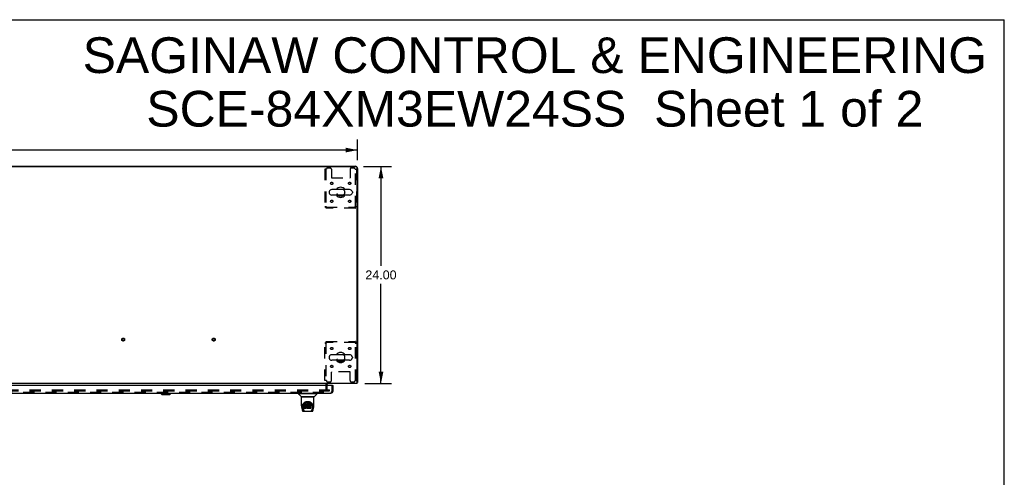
# Model space of a CAD drawing. Header units: inches. Extents: x 0 to 224, y 0 to 145.
# Tile 78 of 78: x 115 to 224, y 94 to 145. Entities that reach past the tile are written whole.
import ezdxf

# ---------------------------------------------------------------- set-up
doc = ezdxf.new("R2010")
doc.units = ezdxf.units.IN
doc.header["$LTSCALE"] = 12.302632
doc.header["$MEASUREMENT"] = 0
doc.linetypes.add('HIDDEN', pattern=[0.2, 0.1, -0.1])
doc.layers.get('0').update_dxf_attribs({"linetype": 'CONTINUOUS'})
for name, color, linetype in [('DEFAULT_2', 8, 'HIDDEN'), ('DIMENSIONS', 7, 'CONTINUOUS'), ('MAIN_DOOR_ASSEMBLY', 7, 'CONTINUOUS')]:
    doc.layers.add(name, color=color, linetype=linetype)
doc.styles.get("Standard").update_dxf_attribs({"font": 'arial.ttf'})
doc.dimstyles.new('DIMSTYLE_1', dxfattribs={"dimtxt": 0.986842, "dimasz": 1.315789, "dimexe": 0.09, "dimexo": 0.07, "dimgap": 0.0375, "dimtad": 0, "dimtih": 1, "dimtoh": 1, "dimzin": 4, "dimdsep": 46, "dimtxsty": 'Standard', "dimblk": '_FILLED', "dimblk1": '_FILLED', "dimblk2": '_FILLED', "dimcen": 0.09, "dimadec": 3, "dimazin": 1, "dimtfac": 1, "dimtdec": 3, "dimtofl": 0, "dimtmove": 0, "dimatfit": 3, "dimldrblk": '_FILLED', "dimfxl": 0, "dimtolj": 1, "dimtzin": 4, "dimarcsym": 0})

# ---------------------------------------------------------------- blocks, each defined once
blk = doc.blocks.new('_FILLED')
at = {"color": 0, "linetype": 'ByBlock'}
blk.add_solid([(0, 0), (-1, 0.2), (-1, -0.2)], dxfattribs=at)
blk = doc.blocks.new('*D1')
at = {"layer": 'DIMENSIONS', "color": 2, "linetype": 'Continuous'}
for p, q in [((34.76, 129.21), (34.76, 131.51)), ((152.26, 129.21), (152.26, 131.51)), ((34.76, 130.33), (90.91, 130.33)), ((152.26, 130.33), (96.11, 130.33))]:
    blk.add_line(p, q, dxfattribs=at)
at = {"layer": 'DIMENSIONS', "color": 2, "linetype": 'Continuous', "xscale": 1.3157894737, "yscale": 1.3157894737, "zscale": 1.3157894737, "rotation": 180}
blk.add_blockref('_FILLED', (34.76, 130.33), dxfattribs=at)
at = {"layer": 'DIMENSIONS', "color": 2, "linetype": 'Continuous', "xscale": 1.3157894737, "yscale": 1.3157894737, "zscale": 1.3157894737}
blk.add_blockref('_FILLED', (152.26, 130.33), dxfattribs=at)
at = {"layer": 'DIMENSIONS', "color": 2, "linetype": 'Continuous', "insert": (93.51, 130.82), "char_height": 0.987, "width": 4.2152, "attachment_point": 2, "line_spacing_factor": 0.9}
blk.add_mtext('117.50', dxfattribs=at)
blk = doc.blocks.new('*D2')
at = {"layer": 'DIMENSIONS', "color": 2, "linetype": 'Continuous'}
for p, q in [((152.93, 128.53), (156.03, 128.53)), ((154.85, 128.53), (154.85, 117.52)), ((154.85, 104.53), (154.85, 115.55)), ((153.06, 104.53), (156.03, 104.53))]:
    blk.add_line(p, q, dxfattribs=at)
at = {"layer": 'DIMENSIONS', "color": 2, "linetype": 'Continuous', "xscale": 1.3157894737, "yscale": 1.3157894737, "zscale": 1.3157894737}
for p, rotation in [((154.85, 128.53), 90), ((154.85, 104.53), 270)]:
    blk.add_blockref('_FILLED', p, dxfattribs=dict(at, rotation=rotation))
at = {"layer": 'DIMENSIONS', "color": 2, "linetype": 'Continuous', "insert": (154.85, 117.03), "char_height": 0.987, "width": 3.4484, "attachment_point": 2, "line_spacing_factor": 0.9}
blk.add_mtext('24.00', dxfattribs=at)

msp = doc.modelspace()

# ---------------------------------------------------------------- linework, layer by layer
at = {"color": 7, "linetype": 'Continuous'}
for p, q in [((0, 144.737), (223.684, 144.737)), ((223.684, 0), (223.684, 144.737)), ((152.143, 128.481), (34.872, 128.481)), ((35.004, 128.533), (152.011, 128.533)), ((135.257, 128.533), (135.257, 128.481)), ((152.205, 104.533), (152.205, 128.419)), ((152.257, 128.287), (152.257, 104.637)), ((149.116, 125.702), (149.116, 125.615)), ((151.391, 125.964), (149.416, 125.964)), ((151.391, 125.352), (149.416, 125.352)), ((151.691, 125.702), (151.691, 125.615)), ((151.391, 107.714), (149.416, 107.714)), ((149.116, 107.452), (149.116, 107.365)), ((151.391, 107.102), (149.416, 107.102)), ((151.691, 107.452), (151.691, 107.365)), ((152.205, 104.533), (34.809, 104.533)), ((148.861, 104.391), (148.861, 104.329)), ((152.257, 104.637), (152.205, 104.637))]:
    msp.add_line(p, q, dxfattribs=at)
for points in [[(152.205, 104.617), (152.205, 104.618), (152.209, 104.619), (152.214, 104.62), (152.218, 104.621), (152.222, 104.622)], [(152.222, 104.622), (152.229, 104.623), (152.233, 104.624), (152.236, 104.625), (152.24, 104.625), (152.242, 104.626), (152.245, 104.627), (152.248, 104.628), (152.25, 104.629), (152.252, 104.63), (152.254, 104.631), (152.255, 104.632), (152.256, 104.633), (152.257, 104.634), (152.257, 104.636), (152.257, 104.637)]]:
    msp.add_lwpolyline(points, dxfattribs=at)
for centre, radius, start, end in [((152.011, 128.287), 0.246, 49.86476, 90), ((152.143, 128.419), 0.0625, 0, 90), ((152.011, 128.287), 0.246, 0, 40.13524), ((150.403, 125.658), 0.562, 32.95671, 147.04329), ((149.259, 125.702), 0.144, 164.36966, 180), ((149.259, 125.615), 0.144, 180, 195.63034), ((149.416, 125.658), 0.306, 90, 164.36966), ((149.416, 125.658), 0.306, 195.63034, 270), ((150.403, 125.658), 0.562, 212.95602, 327.04398), ((151.391, 125.658), 0.306, 15.63034, 90), ((151.391, 125.658), 0.306, 270, 344.36966), ((151.547, 125.702), 0.144, 0, 15.63034), ((151.547, 125.615), 0.144, 344.36966, 360), ((149.416, 107.408), 0.306, 90, 164.36966), ((150.403, 107.408), 0.562, 32.95671, 147.04329), ((151.391, 107.408), 0.306, 15.63034, 90), ((149.259, 107.452), 0.144, 164.36966, 180), ((149.259, 107.365), 0.144, 180, 195.63034), ((149.416, 107.408), 0.306, 195.63034, 270), ((150.403, 107.408), 0.562, 212.95602, 327.04398), ((151.391, 107.408), 0.306, 270, 344.36966), ((151.547, 107.452), 0.144, 0, 15.63034), ((151.547, 107.365), 0.144, 344.36966, 360), ((149.004, 104.391), 0.142, 90, 180)]:
    msp.add_arc(centre, radius, start, end, dxfattribs=at)
at = {"layer": 'DEFAULT_2', "color": 8, "linetype": 'HIDDEN'}
for p, q in [((149.247, 128.346), (148.945, 128.346)), ((151.861, 128.346), (151.559, 128.346)), ((148.82, 128.221), (148.653, 128.221)), ((148.653, 128.221), (148.653, 124.042)), ((148.757, 128.221), (148.757, 124.042)), ((149.372, 128.221), (149.372, 127.276)), ((149.402, 127.246), (151.404, 127.246)), ((151.434, 128.221), (151.434, 127.276)), ((151.986, 128.221), (152.153, 128.221)), ((152.049, 124.042), (152.049, 128.221)), ((152.153, 128.221), (152.153, 124.042)), ((148.653, 124.042), (148.757, 124.042)), ((148.787, 124.012), (152.019, 124.012)), ((148.787, 123.908), (148.787, 124.012)), ((152.019, 123.908), (152.019, 124.012)), ((152.153, 124.042), (152.049, 124.042)), ((152.019, 123.908), (148.787, 123.908)), ((148.653, 109.024), (148.757, 109.024)), ((148.653, 104.846), (148.653, 109.024)), ((148.757, 109.024), (148.757, 104.846)), ((148.787, 109.158), (152.019, 109.158)), ((148.787, 109.158), (148.787, 109.054)), ((152.019, 109.054), (148.787, 109.054)), ((152.019, 109.158), (152.019, 109.054)), ((152.153, 109.024), (152.049, 109.024)), ((152.049, 104.846), (152.049, 109.024)), ((152.153, 104.846), (152.153, 109.024)), ((149.372, 104.846), (149.372, 105.791)), ((151.404, 105.821), (149.402, 105.821)), ((151.434, 104.846), (151.434, 105.791)), ((148.82, 104.846), (148.653, 104.846)), ((148.757, 104.391), (148.757, 103.907)), ((148.945, 104.721), (149.247, 104.721)), ((151.559, 104.721), (151.861, 104.721)), ((151.986, 104.846), (152.153, 104.846)), ((113.591, 103.825), (148.84, 103.825)), ((113.591, 103.721), (148.84, 103.721)), ((148.861, 104.329), (148.861, 103.907)), ((148.868, 103.825), (149.174, 103.825)), ((148.868, 103.721), (149.174, 103.721)), ((149.174, 103.721), (149.174, 103.825))]:
    msp.add_line(p, q, dxfattribs=at)
for points in [[(148.82, 124.075), (148.801, 124.073), (148.783, 124.071), (148.765, 124.068), (148.748, 124.066), (148.731, 124.063), (148.716, 124.061), (148.702, 124.059), (148.69, 124.056), (148.679, 124.054), (148.67, 124.052), (148.663, 124.049), (148.657, 124.047), (148.654, 124.045), (148.653, 124.042)], [(148.82, 124.075), (148.813, 124.073), (148.806, 124.071), (148.799, 124.068), (148.793, 124.066), (148.787, 124.063), (148.781, 124.061), (148.776, 124.059), (148.771, 124.056), (148.767, 124.054), (148.763, 124.052), (148.761, 124.049), (148.759, 124.047), (148.758, 124.045), (148.757, 124.042)], [(148.787, 124.012), (148.79, 124.013), (148.792, 124.014), (148.794, 124.016), (148.797, 124.019), (148.799, 124.022), (148.801, 124.026), (148.804, 124.031), (148.806, 124.036), (148.808, 124.042), (148.811, 124.048), (148.813, 124.054), (148.815, 124.061), (148.818, 124.068), (148.82, 124.075)], [(148.787, 123.908), (148.79, 123.909), (148.792, 123.912), (148.794, 123.918), (148.797, 123.925), (148.799, 123.934), (148.801, 123.945), (148.804, 123.957), (148.806, 123.971), (148.808, 123.986), (148.811, 124.003), (148.813, 124.02), (148.815, 124.038), (148.818, 124.057), (148.82, 124.075)], [(152.153, 124.042), (152.152, 124.045), (152.149, 124.047), (152.144, 124.049), (152.137, 124.052), (152.128, 124.054), (152.117, 124.056), (152.104, 124.059), (152.09, 124.061), (152.075, 124.063), (152.059, 124.066), (152.041, 124.068), (152.023, 124.071), (152.005, 124.073), (151.986, 124.075)], [(151.986, 124.075), (151.989, 124.068), (151.991, 124.061), (151.993, 124.054), (151.996, 124.048), (151.998, 124.042), (152, 124.036), (152.003, 124.031), (152.005, 124.026), (152.007, 124.022), (152.01, 124.019), (152.012, 124.016), (152.014, 124.014), (152.017, 124.013), (152.019, 124.012)], [(152.049, 124.042), (152.049, 124.045), (152.048, 124.047), (152.046, 124.049), (152.043, 124.052), (152.04, 124.054), (152.035, 124.056), (152.031, 124.059), (152.025, 124.061), (152.02, 124.063), (152.014, 124.066), (152.007, 124.068), (152, 124.071), (151.993, 124.073), (151.986, 124.075)], [(151.986, 124.075), (151.989, 124.057), (151.991, 124.038), (151.993, 124.02), (151.996, 124.003), (151.998, 123.986), (152, 123.971), (152.003, 123.957), (152.005, 123.945), (152.007, 123.934), (152.01, 123.925), (152.012, 123.918), (152.014, 123.912), (152.017, 123.909), (152.019, 123.908)], [(148.653, 109.024), (148.654, 109.022), (148.657, 109.02), (148.663, 109.017), (148.67, 109.015), (148.679, 109.012), (148.69, 109.01), (148.702, 109.008), (148.716, 109.005), (148.731, 109.003), (148.748, 109.001), (148.765, 108.998), (148.783, 108.996), (148.801, 108.994), (148.82, 108.991)], [(148.757, 109.024), (148.758, 109.022), (148.759, 109.02), (148.761, 109.017), (148.763, 109.015), (148.767, 109.012), (148.771, 109.01), (148.776, 109.008), (148.781, 109.005), (148.787, 109.003), (148.793, 109.001), (148.799, 108.998), (148.806, 108.996), (148.813, 108.994), (148.82, 108.991)], [(148.82, 108.991), (148.818, 109.01), (148.815, 109.028), (148.813, 109.046), (148.811, 109.064), (148.808, 109.08), (148.806, 109.095), (148.804, 109.109), (148.801, 109.122), (148.799, 109.133), (148.797, 109.142), (148.794, 109.149), (148.792, 109.154), (148.79, 109.157), (148.787, 109.158)], [(148.82, 108.991), (148.818, 108.998), (148.815, 109.005), (148.813, 109.012), (148.811, 109.019), (148.808, 109.025), (148.806, 109.031), (148.804, 109.036), (148.801, 109.041), (148.799, 109.045), (148.797, 109.048), (148.794, 109.051), (148.792, 109.053), (148.79, 109.054), (148.787, 109.054)], [(152.019, 109.158), (152.017, 109.157), (152.014, 109.154), (152.012, 109.149), (152.01, 109.142), (152.007, 109.133), (152.005, 109.122), (152.003, 109.109), (152, 109.095), (151.998, 109.08), (151.996, 109.064), (151.993, 109.046), (151.991, 109.028), (151.989, 109.01), (151.986, 108.991)], [(152.019, 109.054), (152.017, 109.054), (152.014, 109.053), (152.012, 109.051), (152.01, 109.048), (152.007, 109.045), (152.005, 109.041), (152.003, 109.036), (152, 109.031), (151.998, 109.025), (151.996, 109.019), (151.993, 109.012), (151.991, 109.005), (151.989, 108.998), (151.986, 108.991)], [(151.986, 108.991), (152.005, 108.994), (152.023, 108.996), (152.041, 108.998), (152.059, 109.001), (152.075, 109.003), (152.09, 109.005), (152.104, 109.008), (152.117, 109.01), (152.128, 109.012), (152.137, 109.015), (152.144, 109.017), (152.149, 109.02), (152.152, 109.022), (152.153, 109.024)], [(151.986, 108.991), (151.993, 108.994), (152, 108.996), (152.007, 108.998), (152.014, 109.001), (152.02, 109.003), (152.025, 109.005), (152.031, 109.008), (152.035, 109.01), (152.04, 109.012), (152.043, 109.015), (152.046, 109.017), (152.048, 109.02), (152.049, 109.022), (152.049, 109.024)]]:
    msp.add_lwpolyline(points, dxfattribs=at)
for centre, radius in [((149.414, 126.648), 0.125), ((151.393, 126.648), 0.125), ((150.403, 125.658), 0.438), ((149.414, 124.669), 0.125), ((151.393, 124.669), 0.125), ((126.382, 109.387), 0.164), ((126.382, 109.387), 0.124), ((136.382, 109.387), 0.164), ((136.382, 109.387), 0.124), ((149.414, 108.398), 0.125), ((150.403, 107.408), 0.438), ((151.393, 108.398), 0.125), ((149.414, 106.419), 0.125), ((151.393, 106.419), 0.125)]:
    msp.add_circle(centre, radius, dxfattribs=at)
for centre, radius, start, end in [((148.945, 128.221), 0.125, 90, 180), ((149.247, 128.221), 0.125, 0, 90), ((151.559, 128.221), 0.125, 90, 180), ((151.861, 128.221), 0.125, 0, 90), ((149.402, 127.276), 0.03, 180, 270), ((151.404, 127.276), 0.03, 270, 360), ((149.402, 105.791), 0.03, 90, 180), ((151.404, 105.791), 0.03, 0, 90), ((149.004, 104.391), 0.246, 130.96552, 180), ((148.945, 104.846), 0.125, 180, 270), ((149.247, 104.846), 0.125, 270, 360), ((151.559, 104.846), 0.125, 180, 270), ((151.861, 104.846), 0.125, 270, 360), ((148.943, 103.907), 0.186, 180, 270), ((148.943, 103.907), 0.0823, 180, 270)]:
    msp.add_arc(centre, radius, start, end, dxfattribs=at)
at = {"layer": 'MAIN_DOOR_ASSEMBLY', "color": 3, "linetype": 'Continuous'}
for p, q in [((149.508, 104.329), (112.694, 104.329)), ((112.879, 103.475), (149.323, 103.475)), ((149.57, 103.722), (149.57, 104.329))]:
    msp.add_line(p, q, dxfattribs=at)
at = {"layer": 'MAIN_DOOR_ASSEMBLY', "color": 8, "linetype": 'HIDDEN'}
for p, q in [((112.879, 103.579), (149.323, 103.579)), ((149.466, 103.722), (149.466, 104.329))]:
    msp.add_line(p, q, dxfattribs=at)
at = {"layer": 'MAIN_DOOR_ASSEMBLY', "color": 7, "linetype": 'Continuous'}
for p, q in [((130.549, 103.436), (130.549, 103.475)), ((130.549, 103.436), (131.653, 103.436)), ((130.667, 103.318), (130.549, 103.436)), ((130.55, 103.436), (130.55, 103.475)), ((130.668, 103.318), (130.55, 103.436)), ((130.667, 103.318), (131.535, 103.318)), ((131.535, 103.318), (131.653, 103.436)), ((131.653, 103.436), (131.653, 103.475)), ((145.753, 103.428), (145.753, 103.373)), ((145.761, 103.436), (147.753, 103.436)), ((146.06, 103.051), (145.765, 103.346)), ((145.812, 103.436), (145.812, 103.475)), ((147.455, 103.051), (147.75, 103.346)), ((147.702, 103.436), (147.702, 103.475)), ((147.761, 103.428), (147.761, 103.373)), ((149.508, 104.329), (149.57, 104.329)), ((146.068, 102.063), (146.068, 103.026)), ((147.438, 103.034), (146.076, 103.034)), ((147.434, 103.042), (146.08, 103.042)), ((146.142, 103.042), (146.14, 103.038)), ((146.14, 103.038), (146.14, 103.038)), ((146.325, 102.318), (146.35, 102.352)), ((146.455, 102.215), (146.432, 102.204)), ((146.481, 102.223), (146.455, 102.215)), ((146.456, 102.178), (146.455, 102.215)), ((146.634, 102.223), (146.481, 102.223)), ((146.481, 102.186), (146.481, 102.223)), ((146.633, 102.188), (146.634, 102.223)), ((146.635, 102.168), (146.634, 102.223)), ((146.735, 102.214), (146.713, 102.204)), ((146.759, 102.219), (146.735, 102.214)), ((146.735, 102.177), (146.735, 102.214)), ((146.782, 102.222), (146.759, 102.219)), ((146.759, 102.183), (146.759, 102.219)), ((146.782, 102.222), (146.806, 102.221)), ((146.782, 102.185), (146.782, 102.222)), ((146.819, 102.219), (146.806, 102.221)), ((146.806, 102.184), (146.806, 102.221)), ((146.832, 102.215), (146.819, 102.219)), ((146.819, 102.182), (146.819, 102.219)), ((146.844, 102.207), (146.832, 102.215)), ((146.832, 102.178), (146.832, 102.215)), ((147.093, 102.221), (146.844, 102.221)), ((146.845, 102.172), (146.844, 102.221)), ((147.108, 102.235), (147.125, 102.211)), ((147.374, 103.038), (147.372, 103.042)), ((147.374, 103.038), (147.374, 103.038)), ((147.446, 102.063), (147.446, 103.026)), ((146.083, 101.919), (146.148, 101.614)), ((146.175, 101.978), (146.179, 102.036)), ((146.175, 101.979), (146.175, 101.978)), ((146.179, 102.036), (146.188, 102.09)), ((146.189, 102.096), (146.189, 102.042)), ((146.257, 101.646), (146.2, 101.923)), ((146.236, 101.989), (146.238, 101.963)), ((146.247, 101.899), (146.309, 101.595)), ((146.272, 101.46), (147.242, 101.46)), ((146.316, 101.538), (146.323, 101.538)), ((146.322, 101.992), (146.322, 101.992)), ((146.323, 101.538), (146.325, 101.53)), ((146.326, 101.526), (146.325, 101.53)), ((146.382, 102.115), (146.38, 102.091)), ((146.381, 102.056), (146.38, 102.091)), ((146.382, 102.031), (146.381, 102.056)), ((146.381, 102.056), (146.381, 102.056)), ((146.387, 102.141), (146.382, 102.115)), ((146.382, 102.081), (146.382, 102.115)), ((146.387, 102.007), (146.382, 102.031)), ((146.382, 102.031), (146.382, 102.031)), ((146.394, 101.89), (146.386, 101.882)), ((146.388, 101.769), (146.386, 101.882)), ((146.396, 102.165), (146.387, 102.141)), ((146.387, 102.106), (146.387, 102.141)), ((146.396, 101.983), (146.387, 102.007)), ((146.387, 102.007), (146.387, 102.007)), ((146.396, 101.762), (146.389, 101.768)), ((146.456, 101.891), (146.394, 101.89)), ((146.395, 101.854), (146.394, 101.89)), ((146.411, 102.187), (146.396, 102.165)), ((146.397, 102.13), (146.396, 102.165)), ((146.41, 101.962), (146.396, 101.983)), ((146.396, 101.983), (146.396, 101.983)), ((146.542, 101.762), (146.396, 101.762)), ((146.396, 101.762), (146.396, 101.762)), ((146.428, 101.944), (146.41, 101.962)), ((146.41, 101.962), (146.41, 101.962)), ((146.421, 102.197), (146.411, 102.187)), ((146.412, 102.151), (146.411, 102.187)), ((146.432, 102.204), (146.421, 102.197)), ((146.422, 102.16), (146.421, 102.197)), ((146.428, 101.944), (146.428, 101.943)), ((146.449, 101.93), (146.428, 101.943)), ((146.433, 102.168), (146.432, 102.204)), ((146.461, 101.925), (146.449, 101.93)), ((146.449, 101.93), (146.449, 101.93)), ((146.517, 101.891), (146.456, 101.891)), ((146.456, 101.854), (146.456, 101.891)), ((146.456, 101.854), (146.456, 101.852)), ((146.474, 101.923), (146.461, 101.925)), ((146.471, 102.059), (146.47, 102.045)), ((146.47, 102.038), (146.471, 102.057)), ((146.473, 102.072), (146.471, 102.059)), ((146.475, 102.065), (146.472, 102.068)), ((146.472, 102.033), (146.472, 102.068)), ((146.475, 102.075), (146.473, 102.072)), ((146.477, 102.078), (146.474, 102.075)), ((146.522, 101.922), (146.474, 101.923)), ((146.479, 102.062), (146.475, 102.065)), ((146.475, 102.029), (146.475, 102.065)), ((146.489, 102.081), (146.477, 102.078)), ((146.478, 102.025), (146.479, 102.062)), ((146.49, 102.059), (146.479, 102.062)), ((146.502, 102.082), (146.489, 102.081)), ((146.513, 102.059), (146.49, 102.059)), ((146.49, 102.022), (146.49, 102.059)), ((146.49, 102.02), (146.49, 102.022)), ((146.502, 102.083), (146.502, 102.082)), ((146.615, 102.082), (146.502, 102.082)), ((146.538, 102.058), (146.513, 102.059)), ((146.513, 102.023), (146.513, 102.059)), ((146.513, 102.021), (146.513, 102.023)), ((146.53, 101.892), (146.517, 101.891)), ((146.517, 101.854), (146.517, 101.891)), ((146.517, 101.854), (146.517, 101.853)), ((146.522, 101.922), (146.522, 101.923)), ((146.528, 101.922), (146.522, 101.922)), ((146.534, 101.92), (146.528, 101.922)), ((146.535, 101.894), (146.53, 101.892)), ((146.531, 101.855), (146.53, 101.892)), ((146.538, 101.917), (146.534, 101.92)), ((146.539, 101.899), (146.535, 101.894)), ((146.535, 101.858), (146.535, 101.894)), ((146.563, 102.053), (146.538, 102.058)), ((146.538, 102.021), (146.538, 102.058)), ((146.538, 102.02), (146.538, 102.021)), ((146.542, 101.912), (146.538, 101.917)), ((146.545, 101.906), (146.539, 101.899)), ((146.54, 101.863), (146.539, 101.899)), ((146.548, 101.9), (146.542, 101.912)), ((146.554, 101.763), (146.542, 101.762)), ((146.548, 101.875), (146.548, 101.9)), ((146.551, 101.887), (146.548, 101.9)), ((146.55, 101.88), (146.55, 101.89)), ((146.566, 101.767), (146.554, 101.763)), ((146.576, 102.047), (146.563, 102.053)), ((146.563, 102.016), (146.563, 102.053)), ((146.587, 101.782), (146.566, 101.768)), ((146.566, 101.768), (146.566, 101.767)), ((146.587, 102.039), (146.576, 102.047)), ((146.576, 102.01), (146.576, 102.047)), ((146.586, 102.003), (146.587, 102.039)), ((146.605, 102.021), (146.587, 102.039)), ((146.605, 101.799), (146.587, 101.782)), ((146.587, 101.782), (146.587, 101.782)), ((146.614, 102.006), (146.605, 102.021)), ((146.605, 101.985), (146.605, 102.021)), ((146.612, 101.809), (146.605, 101.799)), ((146.605, 101.799), (146.605, 101.799)), ((146.618, 101.82), (146.612, 101.809)), ((146.612, 101.809), (146.612, 101.809)), ((146.618, 102.048), (146.614, 102.006)), ((146.615, 101.97), (146.614, 102.006)), ((146.627, 102.083), (146.615, 102.082)), ((146.615, 102.082), (146.615, 102.083)), ((146.622, 102.071), (146.618, 102.048)), ((146.618, 102.014), (146.618, 102.048)), ((146.627, 101.843), (146.618, 101.821)), ((146.618, 101.821), (146.618, 101.82)), ((146.625, 102.083), (146.622, 102.071)), ((146.622, 102.036), (146.622, 102.071)), ((146.632, 102.095), (146.627, 102.083)), ((146.634, 101.867), (146.627, 101.843)), ((146.627, 101.843), (146.627, 101.843)), ((146.628, 102.059), (146.628, 102.085)), ((146.633, 102.11), (146.632, 102.096)), ((146.632, 102.096), (146.632, 102.095)), ((146.635, 102.134), (146.633, 102.11)), ((146.636, 102.116), (146.633, 102.107)), ((146.633, 102.11), (146.633, 102.11)), ((146.633, 101.879), (146.633, 101.88)), ((146.634, 101.878), (146.633, 101.878)), ((146.634, 101.877), (146.634, 101.878)), ((146.634, 101.876), (146.634, 101.877)), ((146.634, 101.877), (146.634, 101.877)), ((146.655, 101.839), (146.634, 101.875)), ((146.635, 101.875), (146.634, 101.867)), ((146.634, 101.867), (146.634, 101.867)), ((146.635, 102.134), (146.635, 102.168)), ((146.647, 102.136), (146.636, 102.116)), ((146.637, 102.08), (146.636, 102.116)), ((146.661, 102.156), (146.647, 102.136)), ((146.648, 102.101), (146.647, 102.136)), ((146.668, 101.821), (146.655, 101.839)), ((146.655, 101.839), (146.655, 101.839)), ((146.676, 102.173), (146.661, 102.156)), ((146.661, 102.12), (146.661, 102.156)), ((146.683, 101.804), (146.668, 101.821)), ((146.668, 101.821), (146.668, 101.821)), ((146.693, 102.19), (146.676, 102.173)), ((146.676, 102.137), (146.676, 102.173)), ((146.7, 101.789), (146.683, 101.804)), ((146.683, 101.804), (146.683, 101.804)), ((146.713, 102.204), (146.693, 102.19)), ((146.693, 102.153), (146.693, 102.19)), ((146.7, 101.984), (146.699, 101.957)), ((146.704, 102.009), (146.7, 101.984)), ((146.7, 101.98), (146.7, 101.984)), ((146.703, 101.968), (146.7, 101.98)), ((146.7, 101.945), (146.7, 101.98)), ((146.718, 101.775), (146.7, 101.789)), ((146.7, 101.789), (146.7, 101.789)), ((146.702, 101.933), (146.703, 101.968)), ((146.712, 101.944), (146.703, 101.968)), ((146.707, 102.021), (146.704, 102.009)), ((146.713, 102.031), (146.707, 102.02)), ((146.725, 101.921), (146.712, 101.944)), ((146.712, 101.909), (146.712, 101.944)), ((146.713, 102.168), (146.713, 102.204)), ((146.727, 102.054), (146.713, 102.031)), ((146.729, 101.769), (146.718, 101.775)), ((146.718, 101.775), (146.718, 101.775)), ((146.724, 101.886), (146.725, 101.921)), ((146.733, 101.912), (146.725, 101.921)), ((146.734, 102.062), (146.727, 102.053)), ((146.74, 101.766), (146.729, 101.769)), ((146.729, 101.769), (146.729, 101.769)), ((146.732, 101.876), (146.733, 101.912)), ((146.742, 101.904), (146.733, 101.912)), ((146.743, 102.068), (146.734, 102.062)), ((146.762, 101.76), (146.74, 101.766)), ((146.752, 101.897), (146.742, 101.904)), ((146.742, 101.868), (146.742, 101.904)), ((146.766, 102.078), (146.743, 102.068)), ((146.763, 101.892), (146.752, 101.897)), ((146.752, 101.86), (146.752, 101.897)), ((146.785, 101.757), (146.762, 101.76)), ((146.776, 101.89), (146.763, 101.892)), ((146.763, 101.856), (146.763, 101.892)), ((146.777, 102.081), (146.766, 102.078)), ((146.775, 101.852), (146.776, 101.853)), ((146.776, 101.89), (146.788, 101.89)), ((146.776, 101.853), (146.776, 101.89)), ((146.788, 102.081), (146.777, 102.081)), ((146.782, 102.183), (146.782, 102.185)), ((146.808, 101.761), (146.785, 101.757)), ((146.785, 101.758), (146.785, 101.757)), ((146.8, 102.078), (146.788, 102.081)), ((146.8, 101.892), (146.788, 101.89)), ((146.788, 101.853), (146.788, 101.89)), ((146.788, 101.852), (146.788, 101.853)), ((146.811, 102.073), (146.8, 102.078)), ((146.812, 101.895), (146.8, 101.892)), ((146.8, 101.855), (146.8, 101.892)), ((146.806, 102.183), (146.806, 102.184)), ((146.83, 101.767), (146.808, 101.761)), ((146.823, 101.901), (146.812, 101.895)), ((146.812, 101.859), (146.812, 101.895)), ((146.834, 101.908), (146.823, 101.901)), ((146.824, 101.864), (146.823, 101.901)), ((146.846, 102.121), (146.83, 102.081)), ((146.848, 101.779), (146.83, 101.767)), ((146.83, 101.767), (146.83, 101.767)), ((146.834, 101.871), (146.834, 101.908)), ((146.847, 102.125), (146.846, 102.124)), ((146.846, 102.124), (146.846, 102.123)), ((146.846, 102.123), (146.846, 102.123)), ((146.846, 102.123), (146.846, 102.122)), ((146.846, 102.122), (146.846, 102.122)), ((146.846, 102.122), (146.846, 102.122)), ((146.846, 102.122), (146.846, 102.122)), ((146.85, 101.869), (146.846, 102.121)), ((146.847, 102.129), (146.847, 102.128)), ((146.847, 102.128), (146.847, 102.126)), ((146.847, 102.126), (146.847, 102.125)), ((146.854, 101.779), (146.848, 101.779)), ((146.852, 101.86), (146.852, 101.861)), ((146.854, 101.77), (146.853, 101.779)), ((147.093, 101.762), (146.862, 101.762)), ((147.062, 101.926), (146.933, 101.926)), ((146.934, 101.926), (146.933, 101.852)), ((147.093, 101.887), (146.933, 101.887)), ((146.935, 102.082), (146.934, 102.024)), ((147.093, 102.082), (146.935, 102.082)), ((147.062, 102.058), (146.935, 102.058)), ((147.073, 101.938), (147.075, 102.045)), ((147.102, 101.77), (147.104, 101.876)), ((147.107, 102.096), (147.109, 102.205)), ((147.188, 101.526), (147.189, 101.53)), ((147.189, 101.53), (147.192, 101.538)), ((147.191, 102.023), (147.193, 101.992)), ((147.192, 101.538), (147.199, 101.538)), ((147.193, 101.992), (147.193, 101.992)), ((147.267, 101.895), (147.205, 101.595)), ((147.258, 101.646), (147.314, 101.923)), ((147.314, 102.141), (147.327, 102.09)), ((147.325, 102.096), (147.326, 102.042)), ((147.339, 101.978), (147.339, 101.979)), ((147.366, 101.614), (147.431, 101.919))]:
    msp.add_line(p, q, dxfattribs=at)
for points in [[(146.139, 103.037), (146.139, 103.036), (146.138, 103.036), (146.138, 103.035), (146.138, 103.034), (146.138, 103.034)], [(146.14, 103.038), (146.14, 103.037), (146.139, 103.037)], [(146.188, 102.09), (146.201, 102.141), (146.218, 102.189), (146.238, 102.234), (146.261, 102.275), (146.286, 102.313), (146.315, 102.349), (146.345, 102.382), (146.379, 102.413), (146.415, 102.442), (146.454, 102.468), (146.494, 102.491), (146.537, 102.51), (146.581, 102.526), (146.625, 102.538), (146.669, 102.547), (146.713, 102.552), (146.757, 102.553), (146.802, 102.552), (146.846, 102.547), (146.89, 102.538), (146.934, 102.526), (146.978, 102.51), (147.02, 102.491), (147.061, 102.468), (147.1, 102.442), (147.136, 102.413), (147.169, 102.382), (147.2, 102.349), (147.228, 102.313), (147.254, 102.275), (147.277, 102.234), (147.297, 102.189), (147.314, 102.141)], [(146.236, 101.989), (146.235, 102.013), (146.236, 102.06), (146.241, 102.106), (146.251, 102.153), (146.264, 102.198), (146.281, 102.24), (146.302, 102.281), (146.325, 102.318)], [(146.35, 102.352), (146.377, 102.383), (146.405, 102.411)], [(146.36, 102.156), (146.374, 102.184), (146.389, 102.21)], [(146.389, 102.21), (146.406, 102.235), (146.424, 102.258), (146.444, 102.28), (146.465, 102.3), (146.487, 102.319), (146.511, 102.337), (146.536, 102.353), (146.562, 102.367), (146.589, 102.379), (146.617, 102.39), (146.645, 102.398), (146.673, 102.405), (146.701, 102.409), (146.729, 102.412), (146.757, 102.413), (146.785, 102.412), (146.812, 102.409), (146.841, 102.405), (146.869, 102.398), (146.897, 102.39), (146.925, 102.379), (146.952, 102.367), (146.978, 102.353), (147.003, 102.337), (147.027, 102.319), (147.049, 102.3), (147.071, 102.28), (147.09, 102.258), (147.108, 102.235)], [(146.405, 102.411), (146.435, 102.436), (146.465, 102.458), (146.497, 102.478)], [(146.497, 102.478), (146.529, 102.495), (146.561, 102.509), (146.593, 102.521)], [(146.593, 102.521), (146.626, 102.531), (146.658, 102.538), (146.691, 102.543), (146.723, 102.546), (146.756, 102.547), (146.789, 102.547), (146.821, 102.544), (146.854, 102.539), (146.886, 102.531)], [(146.886, 102.531), (146.918, 102.522), (146.951, 102.51), (146.983, 102.496)], [(146.983, 102.496), (147.014, 102.48), (147.046, 102.461), (147.076, 102.439), (147.106, 102.414), (147.135, 102.386), (147.162, 102.355), (147.187, 102.321), (147.211, 102.284), (147.232, 102.243), (147.249, 102.2), (147.263, 102.155), (147.273, 102.109), (147.278, 102.061)], [(147.125, 102.211), (147.141, 102.184), (147.154, 102.157)], [(147.375, 103.037), (147.375, 103.037), (147.374, 103.038)], [(147.376, 103.034), (147.377, 103.034), (147.376, 103.035), (147.376, 103.035), (147.376, 103.036), (147.375, 103.037)], [(146.068, 102.063), (146.069, 102.03), (146.072, 101.99), (146.078, 101.95), (146.083, 101.919)], [(146.148, 101.614), (146.151, 101.601), (146.156, 101.582), (146.161, 101.566), (146.166, 101.551), (146.172, 101.537), (146.178, 101.525), (146.184, 101.513), (146.192, 101.503), (146.2, 101.493), (146.209, 101.484), (146.219, 101.476), (146.23, 101.47), (146.243, 101.465), (146.256, 101.461)], [(146.189, 102.042), (146.189, 102.007), (146.193, 101.963), (146.2, 101.923)], [(146.238, 101.963), (146.24, 101.943), (146.243, 101.919), (146.247, 101.899)], [(146.256, 101.461), (146.269, 101.46), (146.272, 101.46)], [(146.257, 101.646), (146.26, 101.629), (146.265, 101.611), (146.27, 101.595), (146.276, 101.58), (146.282, 101.567), (146.288, 101.556), (146.295, 101.548), (146.302, 101.542), (146.31, 101.539), (146.316, 101.538)], [(146.309, 101.595), (146.311, 101.585), (146.314, 101.572), (146.317, 101.56), (146.32, 101.549), (146.323, 101.538)], [(146.322, 101.992), (146.324, 102.023), (146.329, 102.06)], [(146.363, 101.508), (146.358, 101.508), (146.353, 101.508), (146.348, 101.509), (146.343, 101.511), (146.339, 101.513), (146.335, 101.515), (146.332, 101.518), (146.329, 101.522), (146.327, 101.526), (146.326, 101.526)], [(146.326, 101.526), (146.332, 101.515), (146.339, 101.503), (146.345, 101.494), (146.352, 101.485), (146.359, 101.477), (146.367, 101.471), (146.376, 101.466), (146.385, 101.462), (146.395, 101.46), (146.402, 101.46)], [(146.329, 102.06), (146.337, 102.094), (146.348, 102.127), (146.36, 102.156)], [(146.381, 102.056), (146.381, 102.056), (146.381, 102.056), (146.382, 102.055), (146.382, 102.055), (146.382, 102.055), (146.383, 102.055)], [(146.382, 102.081), (146.382, 102.081), (146.383, 102.08), (146.383, 102.08), (146.383, 102.08), (146.384, 102.08), (146.384, 102.08)], [(146.382, 102.031), (146.382, 102.031), (146.382, 102.031), (146.383, 102.031), (146.383, 102.03), (146.384, 102.03), (146.384, 102.03)], [(146.387, 102.105), (146.388, 102.105), (146.388, 102.105), (146.388, 102.105), (146.388, 102.104), (146.389, 102.104), (146.389, 102.104)], [(146.387, 102.007), (146.387, 102.006), (146.387, 102.006), (146.388, 102.006), (146.388, 102.006), (146.389, 102.006)], [(146.387, 101.846), (146.388, 101.846), (146.388, 101.846), (146.388, 101.846), (146.388, 101.845), (146.389, 101.845), (146.389, 101.845)], [(146.388, 101.769), (146.388, 101.769), (146.389, 101.768)], [(146.389, 101.768), (146.389, 101.768), (146.389, 101.768), (146.39, 101.768), (146.39, 101.768)], [(146.395, 101.853), (146.395, 101.853), (146.395, 101.853), (146.395, 101.852), (146.395, 101.852), (146.395, 101.852), (146.395, 101.852)], [(146.396, 101.983), (146.396, 101.983), (146.397, 101.983), (146.397, 101.982), (146.398, 101.983)], [(146.396, 101.762), (146.396, 101.762), (146.396, 101.762), (146.396, 101.762), (146.396, 101.762), (146.396, 101.762), (146.396, 101.762)], [(146.397, 102.13), (146.397, 102.129), (146.397, 102.129), (146.398, 102.129), (146.398, 102.129), (146.398, 102.128), (146.399, 102.128)], [(146.41, 101.962), (146.41, 101.962), (146.41, 101.961), (146.411, 101.961), (146.411, 101.961), (146.411, 101.962)], [(146.412, 102.151), (146.412, 102.151), (146.412, 102.15), (146.412, 102.15), (146.413, 102.15), (146.413, 102.15), (146.413, 102.15)], [(146.422, 102.16), (146.422, 102.16), (146.422, 102.16), (146.422, 102.16), (146.422, 102.159), (146.422, 102.159), (146.423, 102.159)], [(146.428, 101.943), (146.428, 101.943), (146.428, 101.943), (146.428, 101.943), (146.429, 101.944)], [(146.433, 102.168), (146.433, 102.167), (146.433, 102.167), (146.433, 102.167), (146.433, 102.167), (146.433, 102.167), (146.434, 102.166)], [(146.449, 101.93), (146.449, 101.93), (146.449, 101.93), (146.45, 101.93)], [(146.456, 102.178), (146.456, 102.178), (146.456, 102.178), (146.456, 102.177), (146.456, 102.177), (146.456, 102.177), (146.456, 102.177)], [(146.461, 101.925), (146.461, 101.925), (146.462, 101.925), (146.462, 101.926)], [(146.468, 102.043), (146.468, 102.043), (146.469, 102.043), (146.469, 102.044), (146.47, 102.044), (146.47, 102.044), (146.47, 102.045)], [(146.468, 102.037), (146.469, 102.037), (146.469, 102.037), (146.47, 102.037), (146.47, 102.037), (146.47, 102.038), (146.47, 102.038)], [(146.469, 102.057), (146.469, 102.057), (146.47, 102.058), (146.47, 102.058), (146.47, 102.058), (146.471, 102.058), (146.471, 102.059)], [(146.47, 102.032), (146.47, 102.032), (146.471, 102.032), (146.471, 102.032), (146.471, 102.032), (146.471, 102.032), (146.472, 102.033)], [(146.471, 102.071), (146.471, 102.071), (146.472, 102.071), (146.472, 102.071), (146.473, 102.071), (146.473, 102.072)], [(146.473, 102.075), (146.473, 102.075), (146.474, 102.075), (146.474, 102.075), (146.474, 102.075)], [(146.473, 102.027), (146.473, 102.027), (146.474, 102.027), (146.474, 102.028), (146.474, 102.028), (146.474, 102.028), (146.474, 102.028)], [(146.474, 101.923), (146.474, 101.923), (146.474, 101.923), (146.474, 101.924)], [(146.476, 102.078), (146.477, 102.078), (146.477, 102.078), (146.477, 102.078), (146.477, 102.078)], [(146.478, 102.024), (146.478, 102.024), (146.478, 102.024), (146.478, 102.024), (146.478, 102.025), (146.478, 102.025), (146.478, 102.025)], [(146.481, 102.186), (146.481, 102.186), (146.481, 102.186), (146.481, 102.186), (146.481, 102.185), (146.481, 102.185), (146.482, 102.185)], [(146.487, 101.46), (146.508, 101.46), (146.531, 101.462), (146.556, 101.464), (146.582, 101.466), (146.609, 101.469), (146.637, 101.472), (146.666, 101.474), (146.696, 101.476), (146.726, 101.477), (146.757, 101.477), (146.787, 101.477), (146.818, 101.476), (146.848, 101.474), (146.877, 101.472), (146.905, 101.469), (146.932, 101.466), (146.958, 101.464), (146.983, 101.462), (147.006, 101.46), (147.028, 101.46)], [(146.487, 101.46), (146.51, 101.46), (146.539, 101.462), (146.569, 101.464), (146.599, 101.467), (146.63, 101.47), (146.661, 101.472), (146.693, 101.474), (146.725, 101.475), (146.757, 101.476), (146.789, 101.475), (146.821, 101.474), (146.853, 101.472), (146.884, 101.47), (146.915, 101.467), (146.945, 101.464), (146.975, 101.462), (147.004, 101.46), (147.028, 101.46)], [(146.488, 102.082), (146.488, 102.081), (146.489, 102.081), (146.489, 102.081)], [(146.528, 101.922), (146.529, 101.922), (146.529, 101.922), (146.529, 101.922)], [(146.531, 101.855), (146.531, 101.855), (146.531, 101.855), (146.531, 101.854), (146.531, 101.854), (146.531, 101.854), (146.531, 101.854)], [(146.534, 101.92), (146.534, 101.92), (146.534, 101.92), (146.535, 101.921)], [(146.535, 101.858), (146.536, 101.858), (146.536, 101.857), (146.536, 101.857), (146.536, 101.857), (146.536, 101.857), (146.536, 101.857)], [(146.538, 101.917), (146.539, 101.917), (146.539, 101.917), (146.539, 101.917), (146.54, 101.917)], [(146.54, 101.863), (146.54, 101.863), (146.54, 101.862), (146.541, 101.862), (146.541, 101.862), (146.541, 101.862), (146.541, 101.861)], [(146.542, 101.762), (146.542, 101.762), (146.541, 101.762), (146.541, 101.762), (146.541, 101.762), (146.541, 101.762), (146.541, 101.762)], [(146.542, 101.912), (146.542, 101.912), (146.543, 101.912), (146.543, 101.912), (146.544, 101.912)], [(146.548, 101.9), (146.548, 101.9), (146.549, 101.9), (146.549, 101.899), (146.55, 101.899), (146.55, 101.899)], [(146.548, 101.874), (146.549, 101.874), (146.549, 101.874), (146.549, 101.873), (146.549, 101.873), (146.55, 101.873), (146.55, 101.873)], [(146.55, 101.88), (146.55, 101.88), (146.551, 101.88), (146.551, 101.879), (146.551, 101.879), (146.552, 101.879), (146.552, 101.879)], [(146.551, 101.887), (146.551, 101.886), (146.551, 101.886), (146.551, 101.886), (146.552, 101.886), (146.552, 101.885), (146.553, 101.885)], [(146.554, 101.763), (146.554, 101.763), (146.554, 101.763), (146.554, 101.764)], [(146.562, 102.014), (146.563, 102.015), (146.563, 102.015), (146.563, 102.015), (146.563, 102.015), (146.563, 102.016), (146.563, 102.016)], [(146.566, 101.767), (146.566, 101.767), (146.566, 101.768), (146.565, 101.768)], [(146.575, 102.009), (146.575, 102.009), (146.575, 102.009), (146.575, 102.01), (146.575, 102.01), (146.575, 102.01), (146.575, 102.01)], [(146.585, 102.001), (146.585, 102.002), (146.586, 102.002), (146.586, 102.002), (146.586, 102.002), (146.586, 102.002), (146.586, 102.003)], [(146.587, 101.782), (146.587, 101.782), (146.586, 101.782), (146.586, 101.782), (146.586, 101.782)], [(146.603, 101.984), (146.603, 101.984), (146.604, 101.984), (146.604, 101.984), (146.604, 101.984), (146.604, 101.985), (146.605, 101.985)], [(146.605, 101.799), (146.605, 101.799), (146.604, 101.799), (146.604, 101.799), (146.604, 101.799), (146.603, 101.799)], [(146.612, 101.809), (146.612, 101.809), (146.611, 101.809), (146.611, 101.809), (146.61, 101.809)], [(146.616, 101.963), (146.616, 101.964), (146.616, 101.965), (146.615, 101.966), (146.615, 101.967), (146.615, 101.968), (146.615, 101.969)], [(146.618, 101.82), (146.617, 101.82), (146.617, 101.82), (146.617, 101.82), (146.616, 101.82)], [(146.62, 102.012), (146.62, 102.013), (146.62, 102.013), (146.619, 102.013), (146.619, 102.013), (146.619, 102.014), (146.618, 102.014)], [(146.624, 102.035), (146.624, 102.035), (146.623, 102.035), (146.623, 102.035), (146.623, 102.036), (146.622, 102.036), (146.622, 102.036)], [(146.627, 101.843), (146.627, 101.843), (146.627, 101.843), (146.626, 101.843), (146.626, 101.842), (146.625, 101.842)], [(146.627, 102.083), (146.627, 102.083), (146.627, 102.083), (146.626, 102.083), (146.626, 102.084)], [(146.627, 102.083), (146.627, 102.083), (146.627, 102.083), (146.627, 102.083)], [(146.63, 102.057), (146.63, 102.057), (146.629, 102.057), (146.629, 102.058), (146.629, 102.058), (146.628, 102.058), (146.628, 102.059)], [(146.632, 102.095), (146.631, 102.095), (146.631, 102.095), (146.631, 102.095), (146.63, 102.095), (146.63, 102.095)], [(146.633, 102.11), (146.633, 102.109), (146.633, 102.109), (146.633, 102.109), (146.632, 102.109), (146.632, 102.108), (146.631, 102.108)], [(146.633, 102.186), (146.633, 102.186), (146.632, 102.186), (146.632, 102.186), (146.632, 102.185), (146.632, 102.185), (146.632, 102.185)], [(146.634, 101.867), (146.634, 101.867), (146.634, 101.867), (146.633, 101.866), (146.633, 101.866), (146.632, 101.866), (146.632, 101.866)], [(146.635, 102.134), (146.635, 102.134), (146.634, 102.133), (146.634, 102.133), (146.634, 102.133), (146.633, 102.133), (146.633, 102.133)], [(146.633, 101.878), (146.633, 101.879), (146.633, 101.879)], [(146.634, 101.875), (146.634, 101.876), (146.634, 101.876), (146.634, 101.876), (146.634, 101.876), (146.634, 101.876), (146.634, 101.876), (146.634, 101.876)], [(146.634, 101.875), (146.634, 101.875), (146.634, 101.875), (146.634, 101.875), (146.634, 101.875)], [(146.639, 102.079), (146.638, 102.079), (146.638, 102.079), (146.638, 102.079), (146.637, 102.08), (146.637, 102.08), (146.637, 102.08)], [(146.65, 102.099), (146.649, 102.099), (146.649, 102.1), (146.649, 102.1), (146.648, 102.1), (146.648, 102.1), (146.648, 102.101)], [(146.655, 101.839), (146.655, 101.839), (146.655, 101.839), (146.656, 101.839), (146.656, 101.839)], [(146.663, 102.118), (146.662, 102.118), (146.662, 102.119), (146.662, 102.119), (146.662, 102.119), (146.661, 102.119), (146.661, 102.12)], [(146.668, 101.821), (146.668, 101.82), (146.668, 101.82), (146.668, 101.82), (146.669, 101.82), (146.669, 101.82)], [(146.678, 102.136), (146.677, 102.136), (146.677, 102.136), (146.677, 102.136), (146.677, 102.137), (146.677, 102.137), (146.676, 102.137)], [(146.683, 101.804), (146.683, 101.804), (146.684, 101.803), (146.684, 101.804), (146.684, 101.804)], [(146.695, 102.152), (146.694, 102.152), (146.694, 102.152), (146.694, 102.153), (146.694, 102.153), (146.694, 102.153), (146.693, 102.153)], [(146.699, 101.957), (146.699, 101.957), (146.698, 101.957), (146.698, 101.956), (146.698, 101.956), (146.697, 101.956), (146.697, 101.956)], [(146.7, 101.984), (146.7, 101.983), (146.7, 101.983), (146.699, 101.983), (146.699, 101.983), (146.699, 101.982), (146.698, 101.982)], [(146.7, 101.945), (146.7, 101.945), (146.699, 101.944), (146.699, 101.944), (146.699, 101.944), (146.698, 101.944), (146.698, 101.944)], [(146.7, 101.789), (146.7, 101.788), (146.701, 101.788), (146.701, 101.789), (146.701, 101.789)], [(146.702, 101.933), (146.702, 101.932), (146.702, 101.932), (146.702, 101.932), (146.701, 101.932), (146.701, 101.932), (146.701, 101.931)], [(146.703, 102.009), (146.703, 102.009), (146.703, 102.009), (146.703, 102.008), (146.702, 102.008), (146.702, 102.008)], [(146.707, 102.02), (146.707, 102.02), (146.707, 102.02), (146.706, 102.02), (146.706, 102.02), (146.705, 102.02)], [(146.712, 101.908), (146.712, 101.908), (146.711, 101.908), (146.711, 101.908), (146.711, 101.907), (146.711, 101.907), (146.71, 101.907)], [(146.713, 102.031), (146.712, 102.031), (146.712, 102.031), (146.711, 102.031), (146.711, 102.031)], [(146.714, 102.166), (146.714, 102.166), (146.714, 102.167), (146.713, 102.167), (146.713, 102.167), (146.713, 102.167), (146.713, 102.168)], [(146.718, 101.775), (146.718, 101.775), (146.719, 101.775), (146.719, 101.775), (146.719, 101.775)], [(146.723, 101.884), (146.723, 101.884), (146.723, 101.885), (146.724, 101.885), (146.724, 101.885), (146.724, 101.885), (146.724, 101.886)], [(146.727, 102.053), (146.726, 102.053), (146.726, 102.053), (146.726, 102.053), (146.725, 102.053), (146.725, 102.053)], [(146.729, 101.769), (146.729, 101.769), (146.729, 101.769), (146.729, 101.77)], [(146.731, 101.875), (146.731, 101.875), (146.731, 101.875), (146.732, 101.875), (146.732, 101.875), (146.732, 101.876), (146.732, 101.876)], [(146.734, 102.062), (146.734, 102.062), (146.733, 102.062), (146.733, 102.062), (146.732, 102.062)], [(146.736, 102.176), (146.736, 102.176), (146.736, 102.176), (146.736, 102.176), (146.735, 102.177), (146.735, 102.177), (146.735, 102.177)], [(146.74, 101.766), (146.74, 101.766), (146.74, 101.766), (146.74, 101.766)], [(146.741, 101.866), (146.741, 101.866), (146.741, 101.867), (146.741, 101.867), (146.741, 101.867), (146.742, 101.867), (146.742, 101.867)], [(146.743, 102.068), (146.742, 102.068), (146.742, 102.068), (146.742, 102.069)], [(146.751, 101.859), (146.751, 101.859), (146.752, 101.859), (146.752, 101.86), (146.752, 101.86), (146.752, 101.86), (146.752, 101.86)], [(146.759, 102.181), (146.759, 102.181), (146.759, 102.182), (146.759, 102.182), (146.759, 102.182), (146.759, 102.182), (146.759, 102.183)], [(146.762, 101.76), (146.762, 101.76), (146.762, 101.76), (146.762, 101.761)], [(146.763, 101.854), (146.763, 101.854), (146.763, 101.855), (146.763, 101.855), (146.763, 101.855), (146.763, 101.855), (146.763, 101.856)], [(146.766, 102.078), (146.766, 102.078), (146.766, 102.078), (146.766, 102.079)], [(146.777, 102.081), (146.777, 102.081), (146.777, 102.081), (146.777, 102.081)], [(146.788, 102.081), (146.788, 102.081), (146.788, 102.081), (146.788, 102.081)], [(146.8, 102.078), (146.8, 102.078), (146.8, 102.078), (146.8, 102.078)], [(146.801, 101.853), (146.801, 101.854), (146.801, 101.854), (146.8, 101.854), (146.8, 101.854), (146.8, 101.854), (146.8, 101.855)], [(146.807, 101.761), (146.807, 101.761), (146.807, 101.761), (146.808, 101.761)], [(146.811, 102.073), (146.812, 102.073), (146.814, 102.073), (146.816, 102.072), (146.818, 102.072), (146.82, 102.073), (146.822, 102.073), (146.824, 102.074), (146.826, 102.076), (146.827, 102.077), (146.828, 102.079), (146.829, 102.081), (146.83, 102.081)], [(146.812, 102.074), (146.812, 102.074), (146.811, 102.073), (146.811, 102.073)], [(146.813, 101.857), (146.813, 101.858), (146.813, 101.858), (146.813, 101.858), (146.813, 101.858), (146.812, 101.858), (146.812, 101.859)], [(146.819, 102.181), (146.819, 102.181), (146.819, 102.181), (146.819, 102.182), (146.819, 102.182), (146.819, 102.182), (146.819, 102.182)], [(146.825, 101.863), (146.824, 101.863), (146.824, 101.863), (146.824, 101.863), (146.824, 101.864), (146.824, 101.864), (146.824, 101.864)], [(146.829, 101.768), (146.829, 101.768), (146.829, 101.767), (146.83, 101.767)], [(146.831, 102.177), (146.831, 102.177), (146.831, 102.177), (146.831, 102.178), (146.831, 102.178), (146.832, 102.178), (146.832, 102.178)], [(146.849, 101.905), (146.849, 101.906), (146.848, 101.907), (146.847, 101.907), (146.847, 101.908), (146.846, 101.908), (146.845, 101.909), (146.844, 101.909), (146.843, 101.909), (146.843, 101.91), (146.842, 101.91), (146.841, 101.91), (146.84, 101.91)], [(146.846, 102.183), (146.846, 102.183), (146.846, 102.183), (146.846, 102.183), (146.845, 102.184), (146.845, 102.184), (146.845, 102.184)], [(146.847, 102.167), (146.846, 102.167), (146.846, 102.168), (146.846, 102.168), (146.846, 102.169), (146.845, 102.169), (146.845, 102.17)], [(146.846, 102.122), (146.846, 102.121), (146.846, 102.121)], [(146.846, 102.121), (146.846, 102.121), (146.846, 102.121), (146.846, 102.121)], [(146.848, 101.779), (146.848, 101.779), (146.848, 101.779), (146.848, 101.779), (146.848, 101.779), (146.848, 101.779), (146.848, 101.779)], [(146.852, 101.861), (146.851, 101.864), (146.851, 101.865), (146.85, 101.867)], [(146.855, 101.779), (146.855, 101.779), (146.855, 101.779), (146.855, 101.779), (146.854, 101.779), (146.854, 101.779), (146.854, 101.779)], [(146.854, 101.77), (146.854, 101.768), (146.855, 101.766), (146.856, 101.765), (146.857, 101.763), (146.858, 101.763), (146.86, 101.762), (146.861, 101.762), (146.862, 101.762)], [(146.931, 101.849), (146.931, 101.849), (146.931, 101.849), (146.931, 101.849), (146.932, 101.85), (146.932, 101.85), (146.932, 101.85)], [(146.932, 102.02), (146.933, 102.02), (146.933, 102.021), (146.933, 102.021), (146.933, 102.021), (146.934, 102.021), (146.934, 102.022)], [(146.932, 101.927), (146.932, 101.927), (146.933, 101.927), (146.933, 101.926), (146.933, 101.926), (146.933, 101.926), (146.933, 101.926)], [(146.933, 102.083), (146.934, 102.082), (146.934, 102.082), (146.934, 102.082), (146.934, 102.082), (146.935, 102.082), (146.935, 102.082)], [(147.062, 101.926), (147.063, 101.926), (147.065, 101.927), (147.067, 101.927), (147.068, 101.928), (147.069, 101.929), (147.071, 101.931), (147.072, 101.932), (147.072, 101.934), (147.073, 101.936), (147.073, 101.938)], [(147.093, 102.082), (147.094, 102.082), (147.096, 102.082), (147.098, 102.083), (147.1, 102.084), (147.102, 102.086), (147.104, 102.087), (147.105, 102.089), (147.106, 102.092), (147.107, 102.094), (147.107, 102.096)], [(147.093, 101.762), (147.094, 101.762), (147.096, 101.762), (147.097, 101.763), (147.099, 101.764), (147.1, 101.765), (147.101, 101.766), (147.102, 101.768), (147.102, 101.77)], [(147.113, 101.46), (147.12, 101.46), (147.13, 101.462), (147.139, 101.466), (147.148, 101.471), (147.155, 101.478), (147.163, 101.485), (147.169, 101.494), (147.176, 101.504), (147.182, 101.515), (147.188, 101.526)], [(147.152, 101.508), (147.157, 101.508), (147.162, 101.508), (147.167, 101.509), (147.171, 101.511), (147.175, 101.513), (147.179, 101.515), (147.183, 101.518), (147.185, 101.522), (147.188, 101.526), (147.188, 101.526)], [(147.154, 102.157), (147.167, 102.127), (147.177, 102.094), (147.185, 102.06), (147.191, 102.023)], [(147.192, 101.538), (147.195, 101.549), (147.198, 101.561), (147.201, 101.573), (147.203, 101.585), (147.205, 101.595)], [(147.199, 101.538), (147.205, 101.539), (147.212, 101.542), (147.219, 101.548), (147.226, 101.556), (147.233, 101.567), (147.239, 101.58), (147.244, 101.595), (147.249, 101.611), (147.254, 101.63), (147.258, 101.646)], [(147.242, 101.46), (147.244, 101.46), (147.258, 101.461)], [(147.258, 101.461), (147.271, 101.464), (147.283, 101.469), (147.295, 101.476), (147.305, 101.484), (147.314, 101.493), (147.322, 101.502), (147.33, 101.513), (147.336, 101.524), (147.342, 101.537), (147.348, 101.55), (147.353, 101.566), (147.358, 101.582), (147.363, 101.601), (147.366, 101.614)], [(147.267, 101.896), (147.268, 101.899), (147.268, 101.902), (147.269, 101.905), (147.269, 101.907), (147.27, 101.91), (147.27, 101.913), (147.271, 101.916), (147.271, 101.919), (147.272, 101.922), (147.272, 101.926), (147.273, 101.929), (147.273, 101.933), (147.274, 101.936), (147.274, 101.94), (147.274, 101.943), (147.275, 101.947), (147.275, 101.951), (147.275, 101.954), (147.276, 101.958), (147.276, 101.962), (147.278, 101.989)], [(147.278, 102.061), (147.279, 102.014), (147.278, 101.989)], [(147.314, 101.923), (147.321, 101.963), (147.325, 102.007), (147.326, 102.042)], [(147.327, 102.09), (147.335, 102.036), (147.339, 101.978)], [(147.431, 101.919), (147.437, 101.949), (147.442, 101.989), (147.445, 102.029), (147.446, 102.063)]]:
    msp.add_lwpolyline(points, dxfattribs=at)
for centre, radius, start, end in [((145.761, 103.428), 0.00787, 90, 180), ((145.793, 103.373), 0.0394, 180, 225), ((147.722, 103.373), 0.0394, 315, 360), ((147.753, 103.428), 0.00787, 0, 90), ((146.08, 103.072), 0.0295, 225, 270), ((146.076, 103.026), 0.00787, 90, 180), ((146.25, 103.054), 0.0197, 270, 323.00595), ((147.264, 103.054), 0.0197, 216.99405, 270), ((147.434, 103.072), 0.0295, 270, 315), ((147.438, 103.026), 0.00787, 0, 90)]:
    msp.add_arc(centre, radius, start, end, dxfattribs=at)
at = {"layer": 'MAIN_DOOR_ASSEMBLY', "color": 3, "linetype": 'Continuous'}
msp.add_arc((149.323, 103.722), 0.246, 270, 360, dxfattribs=at)
at = {"layer": 'MAIN_DOOR_ASSEMBLY', "color": 8, "linetype": 'HIDDEN'}
msp.add_arc((149.323, 103.722), 0.142, 270, 360, dxfattribs=at)
at = {"layer": 'MAIN_DOOR_ASSEMBLY', "color": 7, "linetype": 'Continuous'}
for centre, major_axis, ratio, start_param, end_param in [((147.093, 102.205), (0, 0.0161), 0.9998476, -1.5882523, 0), ((146.391, 102.117), (0.004, 0.0113), 0.082603, -3.3588492, -3.237788), ((146.389, 101.849), (0.00133, 0.0034), 0.4136994, -3.9315872, -3.4043624), ((146.397, 101.855), (0.00243, 0.00249), 0.5654891, -3.6613773, -3.3981358), ((146.402, 102.138), (0.00493, 0.00872), 0.1397007, -3.3757312, -3.2315383), ((146.418, 102.159), (0.00667, 0.00805), 0.1616261, -3.3291342, -3.2019366), ((146.468, 102.047), (-0.00245, 0.00904), 0.0863049, -3.009796, -2.8516116), ((146.468, 102.039), (-0.00334, 0.00617), 0.202659, -3.0137776, -2.7956087), ((146.469, 102.034), (-0.0051, 0.00558), 0.2368028, -3.0692148, -2.8938848), ((146.473, 102.029), (0.00537, -0.00361), 0.3015225, 0.056707, 0.1964963), ((146.542, 101.863), (0.00623, 0.00529), 0.2306672, 2.952001, 3.0918432), ((146.552, 101.881), (0.00377, 0.00659), 0.1915445, -3.4543008, -3.2562851), ((146.553, 101.888), (0.00243, 0.00802), 0.1073278, -3.463611, -3.2843629), ((146.598, 101.993), (-0.00628, 0.00793), 0.1642871, -3.0761542, -2.9424959), ((146.616, 101.968), (-0.00129, 0.00383), 0.3061959, 0.760017, 1.0850898), ((146.631, 102.188), (-0.00006, 0.00283), 0.6946799, -2.3886919, -1.6260908), ((146.718, 101.895), (-0.00646, 0.00915), 0.1400464, -3.0743018, -2.9513163), ((146.84, 101.899), (0, 0.0108), 0.9998476, 0, 0.6410224), ((146.846, 102.186), (-0.00005, 0.00283), 0.6947112, -4.7119726, -3.9214622), ((146.847, 102.17), (-0.00119, 0.00309), 0.5173716, 0.9554265, 1.5943012), ((146.852, 101.865), (-0.00163, 0.00422), 0.284259, 0.6599599, 1.0685414), ((146.931, 101.852), (0.00005, 0.00283), 0.6947112, -2.3617231, -1.5712127), ((146.932, 102.024), (0.00005, 0.00283), 0.6947112, -2.3617231, -1.5712127), ((147.062, 102.045), (0, 0.0133), 0.9998476, -1.5882523, 0), ((147.093, 101.876), (0, 0.0104), 0.9998476, -1.5882523, 0)]:
    msp.add_ellipse(centre, major_axis=major_axis, ratio=ratio, start_param=start_param, end_param=end_param, dxfattribs=at)

# ---------------------------------------------------------------- texts
at = {"layer": 'DIMENSIONS', "color": 2, "linetype": 'Continuous', "insert": (171.841, 142.789), "char_height": 3.94737, "width": 99.69673, "attachment_point": 2, "line_spacing_factor": 0.9}
msp.add_mtext('SAGINAW CONTROL & ENGINEERING\\PSCE-84XM3EW24SS  Sheet 1 of 2', dxfattribs=at)

# ---------------------------------------------------------------- dimensions: what is measured, and where the dimension line sits
at = {"layer": 'DIMENSIONS', "color": 2, "linetype": 'Continuous'}
for base, p1, p2, angle, picture, middle in [((34.757, 130.33), (152.257, 131.585), (34.757, 131.585), 180, '*D1', (93.548, 130.325)), ((154.847, 128.533), (152.994, 104.533), (152.862, 128.533), 90, '*D2', (154.833, 116.528))]:
    dim = msp.add_linear_dim(base=base, p1=p1, p2=p2, angle=angle, dimstyle='DIMSTYLE_1', dxfattribs=at)
    dim.commit()
    dim.dimension.update_dxf_attribs({"geometry": picture, "text_midpoint": middle, "dimtype": 160})

doc.saveas('drawing.dxf')
